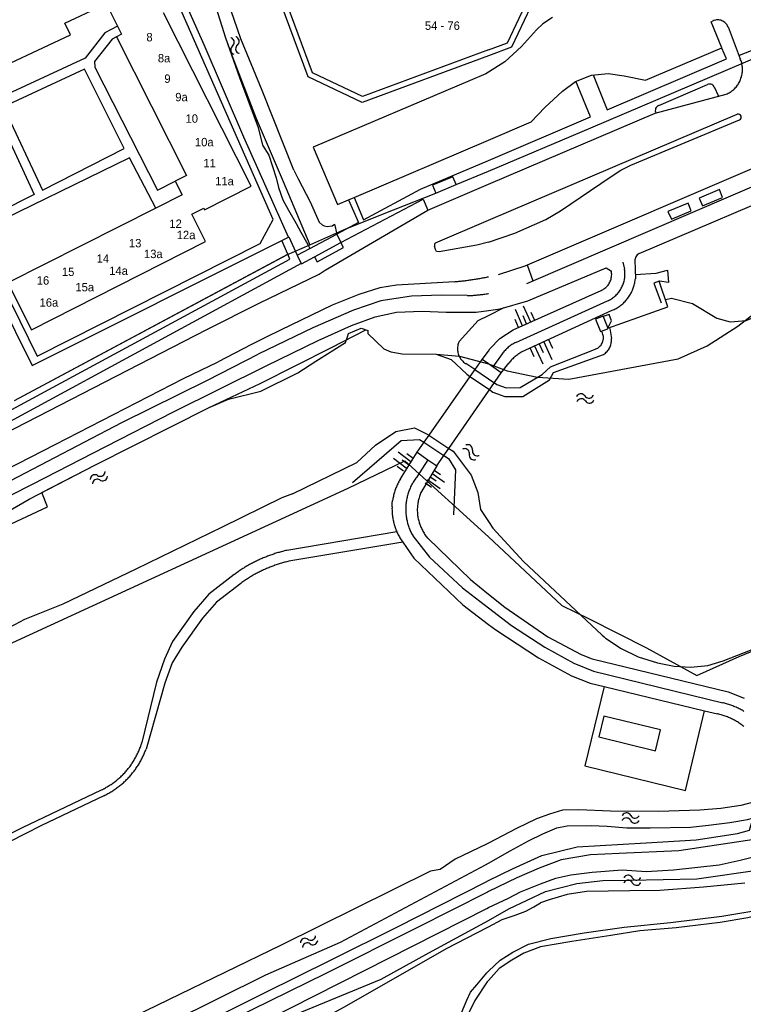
# Model space of a CAD drawing. Extents: x 123992 to 125854, y 449108 to 451911.
# Tile 81 of 175: x 124916 to 125046, y 450548 to 450724. Entities that reach past the tile are written whole.
import ezdxf
from ezdxf.enums import TextEntityAlignment as Align

# ---------------------------------------------------------------- set-up
doc = ezdxf.new("R2010")
doc.units = 0
for name, color, linetype in [('DEFAULT_113', 2, 'CONTINUOUS'), ('DEFAULT_21', 8, 'CONTINUOUS'), ('DEFAULT_4', 1, 'CONTINUOUS'), ('DEFAULT_48', 141, 'CONTINUOUS'), ('DEFAULT_7', 5, 'CONTINUOUS'), ('DEFAULT_79', 9, 'CONTINUOUS'), ('DEFAULT_80', 9, 'CONTINUOUS'), ('DEFAULT_99', 9, 'CONTINUOUS'), ('S04_TALUD', 9, 'CONTINUOUS'), ('S05_WATER', 141, 'CONTINUOUS')]:
    doc.layers.add(name, color=color, linetype=linetype)

msp = doc.modelspace()

# ---------------------------------------------------------------- linework, layer by layer
at = {"layer": 'DEFAULT_21'}
for points in [[(125000, 450717.638), (124977.441, 450709.298), (124967.777, 450713.854), (124954.708, 450749.201), (124957.627, 450755.484), (124957.766, 450755.704), (124961.815, 450760.555)], [(124948.092, 450744.861), (124948.232, 450742.2), (124949.051, 450737.111), (124950.299, 450730.807), (124951.356, 450726.12), (124953.056, 450720.838), (124954.207, 450717.557), (124958.511, 450706.461), (124963.325, 450695.207), (124968.111, 450683.907)], [(125000, 450736.746), (125005.007, 450738.597), (125008.64, 450728.769), (125004.121, 450719.162), (125000, 450717.638)], [(125000, 450697.05), (125018.273, 450704.772), (125042.37, 450715.034), (125064.265, 450724.342), (125080.226, 450731.217)], [(125000, 450662.642), (125003.344, 450661.406), (125008.765, 450660.279), (125014.362, 450659.867), (125033.886, 450663.515), (125039.062, 450665.841), (125044.534, 450669.359), (125050.837, 450674.248), (125057.912, 450680.209), (125069.744, 450689.984), (125074.38, 450694.514), (125077.292, 450697.613), (125083.817, 450712.03), (125084.318, 450713.44)], [(124968.111, 450683.907), (124974.544, 450686.734), (124983.039, 450690.146), (124990.63, 450693.13), (124994.22, 450694.65), (125000, 450697.05)], [(124915.346, 450656.084), (124963.981, 450682.091), (124968.111, 450683.907)], [(124913.848, 450633.621), (124921.273, 450637.106), (124920.208, 450639.631), (124929.836, 450644.587), (124950.109, 450654.859), (124959.221, 450659.104), (124971.979, 450665.562), (124978.077, 450668.719), (124978.47, 450668.57), (124978.46, 450668.07), (124981.33, 450665.3), (124982.57, 450664.79), (124984.57, 450664.43), (124990.69, 450664.35), (124994.83, 450663.978), (125000, 450662.642)], [(124763.006, 450529.071), (124768.546, 450531.27), (124774.429, 450533.558), (124781.453, 450538.334), (124803.957, 450552.551), (124820.222, 450562.757), (124831.711, 450569.178), (124850.059, 450579.38), (124868.702, 450590.12), (124882.774, 450597.982), (124911.23, 450611.147), (124974.973, 450640.423), (124985.071, 450645.291), (125000, 450631.717)], [(125000, 450631.717), (125013.123, 450619.489), (125018.01, 450617.111), (125028.26, 450611.938), (125037.2, 450607.003), (125044.756, 450610.344), (125053.304, 450613.86), (125055.164, 450614.708), (125057.38, 450615.97), (125062.398, 450619.27)], [(125000, 450563.26), (125003.631, 450565.29), (125010.176, 450568.391), (125015.77, 450569.825), (125020.413, 450570.365), (125025.177, 450570.428), (125037.204, 450570.676), (125048.812, 450572.353), (125054.941, 450574.382), (125062.618, 450576.89), (125064.701, 450577.427)], [(125000, 450563.26), (125003.631, 450565.29), (125010.176, 450568.391), (125015.77, 450569.825), (125020.413, 450570.365), (125025.177, 450570.428), (125037.204, 450570.676), (125048.812, 450572.353), (125054.941, 450574.382), (125062.618, 450576.89), (125064.701, 450577.427)], [(124873.31, 450500), (124882.822, 450503.603), (124899.515, 450511.417), (124910.38, 450517.657), (124920.888, 450523.836), (124941.436, 450534.763), (124966.681, 450546.901), (124980.823, 450552.738), (124989.373, 450557.48), (125000, 450563.26)], [(124873.31, 450500), (124882.822, 450503.603), (124899.515, 450511.417), (124910.38, 450517.657), (124920.888, 450523.836), (124941.436, 450534.763), (124966.681, 450546.901), (124980.823, 450552.738), (124989.373, 450557.48), (125000, 450563.26)]]:
    msp.add_lwpolyline(points, dxfattribs=at)
at = {"layer": 'DEFAULT_4'}
for points in [[(125000, 450718.704), (124977.488, 450710.381), (124968.573, 450714.584), (124955.79, 450749.157), (124958.534, 450755.063), (124962.904, 450760.299), (124962.796, 450760.751)], [(125000, 450718.704), (125003.39, 450719.958), (125007.557, 450728.815), (125004.416, 450737.312), (125000, 450735.679)], [(124924.364, 450723.484), (124930.936, 450726.56), (124930.88, 450726.68)], [(124931.652, 450727.071), (124933.76, 450722.904)], [(124940.578, 450690.427), (124914.158, 450677.069), (124918.378, 450668.723), (124949.48, 450684.447), (124947.009, 450689.332), (124949.145, 450690.412), (124949.297, 450690.112), (124957.651, 450694.336), (124941.988, 450725.318)], [(124925.342, 450721.394), (124924.364, 450723.484)], [(124933.76, 450722.904), (124934.464, 450721.514)], [(124908.822, 450713.663), (124925.342, 450721.394)], [(124934.464, 450721.514), (124933.545, 450721.049), (124933.564, 450721.011)], [(124933.564, 450721.011), (124946.069, 450696.276), (124944.063, 450695.244)], [(124944.063, 450695.244), (124945.294, 450692.811), (124940.578, 450690.427)]]:
    msp.add_lwpolyline(points, dxfattribs=at)
at = {"layer": 'DEFAULT_48'}
for points in [[(124950.126, 450731.676), (124950.299, 450730.807), (124951.356, 450726.12), (124953.056, 450720.838), (124955.53, 450713.785), (124958.898, 450704.841), (124959.622, 450701.67), (124960.756, 450699.881), (124962.066, 450695.834)], [(124965.235, 450697.219), (124959.586, 450711.44), (124955.756, 450720.68), (124953.485, 450727.416), (124952.175, 450732.712)], [(125031.67, 450674.12), (125032.68, 450674.34), (125036.43, 450673.39), (125040.79, 450670.77), (125043.2, 450670.15), (125046.02, 450670.34), (125053.27, 450673.52), (125063.45, 450681.49), (125072.43, 450693.17), (125079.23, 450703.48), (125081.9, 450708.59), (125083.39, 450713.05), (125102.63, 450721.14)], [(124965.235, 450697.219), (124965.993, 450695.695)], [(124962.066, 450695.834), (124962.5, 450694.1)], [(124965.993, 450695.695), (124968.138, 450691.587), (124969.745, 450687.944), (124970.289, 450687.469), (124970.67, 450687.292), (124971.171, 450687.136), (124972.089, 450687.303), (124972.487, 450687.586), (124972.91, 450685.8)], [(124962.5, 450694.1), (124963.276, 450691.908), (124964.271, 450690.057), (124965.649, 450687.672), (124966.501, 450686.119), (124967.718, 450683.911), (124968.094, 450683.232)], [(124972.91, 450685.8), (124972.922, 450685.771)], [(124911.519, 450634.79), (124917.968, 450638.478), (124929.836, 450644.587), (124950.109, 450654.859), (124953.597, 450656.305), (124959.323, 450657.749), (124965.956, 450661.039), (124969.178, 450663.123), (124974.491, 450666.443), (124974.803, 450667.424), (124974.998, 450668.064)], [(124974.998, 450668.064), (124977.26, 450669.03), (124978.47, 450668.57), (124978.46, 450668.07), (124981.33, 450665.3), (124982.57, 450664.79), (124984.57, 450664.43), (124990.69, 450664.35), (124993.33, 450663.43), (124996.17, 450660.76), (124996.701, 450660.398)], [(125021.69, 450668.97), (125021.97, 450667.15)], [(125020.58, 450664.32), (125020.745, 450664.433), (125020.902, 450664.556), (125021.051, 450664.69), (125021.191, 450664.833), (125021.321, 450664.985), (125021.44, 450665.145), (125021.549, 450665.313), (125021.647, 450665.488), (125021.732, 450665.668), (125021.806, 450665.854), (125021.867, 450666.045), (125021.915, 450666.239), (125021.951, 450666.435), (125021.973, 450666.634), (125021.982, 450666.834), (125021.978, 450667.034), (125021.97, 450667.15)], [(125011.244, 450660.414), (125011.61, 450661.07), (125020.58, 450664.32)], [(124996.701, 450660.398), (125000, 450658.152)], [(125000, 450658.152), (125000.81, 450657.6), (125002.94, 450656.79), (125006.16, 450656.82), (125010.89, 450659.78), (125011.244, 450660.414)], [(124965.002, 450639.431), (124976.47, 450645.02), (124979.83, 450648.1), (124983.45, 450650.53), (124986.79, 450651.22), (124988.97, 450650.11), (124989.328, 450649.877)], [(124989.328, 450649.877), (124992.942, 450647.527)], [(124992.942, 450647.527), (124993.69, 450647.04), (124996.93, 450642.76), (124998.08, 450639.66), (124998.57, 450636.6), (125000, 450634.477)], [(124965.002, 450639.431), (124963.11, 450638.678), (124952.434, 450633.478), (124936.999, 450625.942), (124923.971, 450619.704), (124917.136, 450616.952), (124907.24, 450611.738), (124896.702, 450606.839), (124883.978, 450600.708)], [(125000, 450634.477), (125000.8, 450633.29), (125006.26, 450627.34), (125020.327, 450614.181)], [(125020.327, 450614.181), (125020.922, 450613.675), (125023.705, 450611.823), (125026.746, 450610.331), (125030.207, 450609.239), (125033.147, 450608.626), (125036.125, 450608.492), (125039.164, 450608.738), (125041.94, 450609.623), (125049.551, 450612.597), (125053.006, 450613.724), (125055.164, 450614.708), (125057.38, 450615.97), (125062.409, 450619.277)], [(125020.327, 450614.181), (125020.66, 450613.87)], [(125050.904, 450585.26), (125050.464, 450585.2), (125048.466, 450584.656), (125045.09, 450583.789), (125041.532, 450583.222), (125037.775, 450582.935), (125030.399, 450582.679), (125021.803, 450582.742), (125016.165, 450582.989), (125013.246, 450582.923), (125010.929, 450582.238), (125008.612, 450581.394), (125005.037, 450579.648), (125000, 450577.047)], [(125000, 450573.467), (125003.886, 450575.689), (125007.14, 450577.454), (125009.697, 450578.718), (125012.213, 450579.803), (125014.092, 450580.147), (125018.33, 450580.196), (125021.228, 450580.081), (125024.707, 450579.789), (125028.885, 450579.778), (125036.102, 450579.874), (125039.32, 450580.26), (125043.137, 450580.727), (125046.294, 450581.293), (125048.952, 450581.959), (125051.669, 450582.824)], [(125000, 450577.047), (124999.656, 450576.87), (124994.038, 450574.208), (124991.394, 450572.328), (124989.637, 450572.054), (124962.99, 450558.855), (124922.736, 450539.312), (124921.963, 450538.447), (124916.708, 450535.507), (124916.39, 450535.185), (124916.434, 450534.766), (124916.679, 450534.088), (124917.183, 450533.473), (124917.708, 450532.858), (124918.19, 450532.622), (124919.085, 450533.109), (124925.342, 450535.756), (124943.204, 450545.069), (124960.272, 450553.538), (124973.562, 450559.358), (124999.485, 450573.172), (125000, 450573.467)], [(125000, 450565.538), (125003.582, 450567.215), (125005.719, 450568.378), (125009.274, 450569.804), (125012.051, 450570.789), (125014.709, 450571.395), (125018.526, 450571.843), (125023.883, 450572.273), (125028.182, 450571.982), (125033.078, 450572.273), (125041.193, 450573.188), (125044.95, 450574.016), (125046.868, 450574.5)], [(125045.817, 450569.901), (125038.402, 450569.167), (125030.626, 450568.59), (125025.269, 450568.499), (125017.493, 450568.403), (125014.076, 450567.896), (125010.879, 450566.91), (125009.281, 450566.367)], [(125000, 450562.098), (125002.45, 450563.415), (125004.768, 450564.16), (125006.665, 450564.922), (125008.103, 450565.645), (125009.281, 450566.367)], [(124922.698, 450526.382), (124964.716, 450547.619), (124999.706, 450565.401), (125000, 450565.538)], [(124942.5, 450530.817), (124948.366, 450534.221), (124951.832, 450535.947), (124955.939, 450537.399), (124960.325, 450538.972), (124962.575, 450540.269), (124964.306, 450541.262), (124972.221, 450546.7), (124974.291, 450547.815), (124992.524, 450558.23), (124999.753, 450561.964), (125000, 450562.098)]]:
    msp.add_lwpolyline(points, dxfattribs=at)
at = {"layer": 'DEFAULT_7'}
for points in [[(124994.22, 450694.65), (124993.63, 450696.03), (124990.04, 450694.53), (124990.63, 450693.13), (124994.22, 450694.65)], [(125041.81, 450692.35), (125041.25, 450693.74), (125037.65, 450692.22), (125038.24, 450690.83), (125041.81, 450692.35)], [(125036.23, 450689.98), (125035.66, 450691.35), (125032.07, 450689.83), (125032.69, 450688.46), (125036.23, 450689.98)], [(124968.094, 450683.232), (124972.922, 450685.771)], [(124968.919, 450681.742), (124973.665, 450684.3)], [(124965.865, 450682.059), (124968.094, 450683.232)], [(124966.587, 450680.492), (124968.919, 450681.742)], [(125021.34, 450669.03), (125032.05, 450672.8), (125030.5, 450677.39), (125029.57, 450677.06), (125030.87, 450673.51)], [(125022, 450670.33), (125021.54, 450671.47), (125020.49, 450671.09), (125021.34, 450669.03), (125022, 450670.33)], [(125020.48, 450671.16), (125019.13, 450670.6), (125020.01, 450668.39), (125021.33, 450668.86)], [(124998.797, 450663.388), (124997.553, 450661.613)], [(124998.895, 450663.412), (124998.84, 450663.45), (124998.797, 450663.388)], [(125000, 450662.643), (124998.895, 450663.412)], [(125002.29, 450661.05), (125000, 450662.643)], [(124997.553, 450661.613), (124996.701, 450660.398)], [(125000, 450657.737), (125002.29, 450661.05)], [(124996.701, 450660.398), (124989.328, 450649.877)], [(124992.942, 450647.527), (125000, 450657.737)], [(124988.449, 450648.623), (124987.22, 450646.87), (124987.256, 450646.845)], [(124989.328, 450649.877), (124988.449, 450648.623)], [(124987.256, 450646.845), (124989.196, 450645.499)], [(124992.049, 450646.235), (124992.942, 450647.527)], [(124989.196, 450645.499), (124990.78, 450644.4)], [(124990.78, 450644.4), (124992.049, 450646.235)], [(125030.745, 450597.284), (125020.622, 450599.728), (125019.722, 450596.006), (125029.825, 450593.522), (125030.745, 450597.284)]]:
    msp.add_lwpolyline(points, dxfattribs=at)
at = {"layer": 'DEFAULT_79'}
for points in [[(124994.75, 450666.59), (124998.17, 450670.35), (125000, 450671.267)], [(125000, 450671.267), (125002.82, 450672.68)], [(125018.97, 450665.22), (125019.16, 450665.282), (125019.343, 450665.362), (125019.518, 450665.458), (125019.684, 450665.571), (125019.838, 450665.698), (125019.98, 450665.839), (125020.108, 450665.992), (125020.221, 450666.157), (125020.319, 450666.332), (125020.399, 450666.515), (125020.463, 450666.704), (125020.508, 450666.899), (125020.535, 450667.097), (125020.544, 450667.297), (125020.534, 450667.497), (125020.505, 450667.694), (125020.458, 450667.889), (125020.394, 450668.078), (125020.312, 450668.26), (125020.213, 450668.434), (125020.19, 450668.47)], [(124994.75, 450666.59), (124994.674, 450666.405), (124994.61, 450666.216), (124994.558, 450666.023), (124994.519, 450665.826), (124994.493, 450665.628), (124994.479, 450665.429), (124994.479, 450665.229), (124994.491, 450665.029), (124994.516, 450664.831), (124994.555, 450664.634), (124994.605, 450664.441), (124994.668, 450664.251), (124994.744, 450664.066), (124994.831, 450663.886), (124994.929, 450663.712), (124995.039, 450663.545), (124995.159, 450663.385), (124995.289, 450663.233), (124995.429, 450663.09), (124995.578, 450662.957), (124995.735, 450662.833), (124995.9, 450662.72), (124995.98, 450662.67)], [(125000, 450659.968), (125001.53, 450658.94), (125003.16, 450658.35), (125005.67, 450658.4), (125009.57, 450660.72), (125011.11, 450662.09), (125018.97, 450665.22)], [(124997.553, 450661.613), (124995.98, 450662.67)], [(124997.553, 450661.613), (125000, 450659.968)], [(124975.71, 450641.45), (124984.42, 450648.95), (124987.67, 450649.14), (124988.449, 450648.623)], [(124988.449, 450648.623), (124992.049, 450646.235)], [(124992.049, 450646.235), (124992.84, 450645.71), (124994.12, 450643.68), (124993.78, 450635.69)]]:
    msp.add_lwpolyline(points, dxfattribs=at)
at = {"layer": 'DEFAULT_80'}
msp.add_lwpolyline([(124915.348, 450656.08), (124964.179, 450682.197)], dxfattribs=at)
at = {"layer": 'DEFAULT_99'}
for points in [[(124964.277, 450685.231), (124956.339, 450703.086), (124949.232, 450719.591), (124940.508, 450739.142)], [(124940.578, 450690.427), (124935.915, 450699.427), (124908.529, 450686.063), (124919.378, 450664.015), (124959.227, 450684.131), (124961.573, 450688.405), (124944.653, 450726.779)], [(125011.46, 450724.47), (125009.72, 450723.34), (125008.6, 450722.25), (125005.9, 450719.31), (125002.92, 450716.56), (125000, 450714.725)], [(125042.8, 450722.79), (125042.717, 450722.972), (125042.616, 450723.145), (125042.499, 450723.306), (125042.366, 450723.456), (125042.219, 450723.591), (125042.059, 450723.711), (125041.888, 450723.815), (125041.708, 450723.901), (125041.52, 450723.969), (125041.326, 450724.018), (125041.128, 450724.047), (125040.929, 450724.057), (125040.729, 450724.046), (125040.531, 450724.016), (125040.338, 450723.966), (125040.18, 450723.91)], [(124933.76, 450722.904), (124931.462, 450721.766), (124927.978, 450717.203), (124914.851, 450711.125), (124914.131, 450712.727)], [(125000, 450702.574), (125007.61, 450705.82), (125010.09, 450708.42), (125013.22, 450711.34), (125015.57, 450713.06), (125018.39, 450714.17), (125021.4, 450714.49), (125024.27, 450714.08), (125028.07, 450713.27), (125041.66, 450719.04), (125039.77, 450723.73), (125040.18, 450723.91)], [(125042.8, 450722.79), (125044.99, 450717.09)], [(124933.564, 450721.011), (124932.809, 450720.618), (124929.643, 450716.597), (124929.69, 450715.619), (124940.919, 450693.634), (124944.063, 450695.244)], [(125018.68, 450714.24), (125021.22, 450707.97), (125042.55, 450717.1), (125041.66, 450719.02)], [(125044.84, 450717.72), (125050.19, 450719.86)], [(125042.47, 450710.76), (125042.652, 450710.844), (125042.83, 450710.935), (125043.004, 450711.033), (125043.174, 450711.138), (125043.339, 450711.251), (125043.5, 450711.37), (125043.656, 450711.495), (125043.806, 450711.627), (125043.951, 450711.765), (125044.09, 450711.909), (125044.222, 450712.059), (125044.349, 450712.214), (125044.469, 450712.374), (125044.582, 450712.538), (125044.688, 450712.708), (125044.788, 450712.881), (125044.88, 450713.059), (125044.964, 450713.24), (125045.041, 450713.425), (125045.111, 450713.612), (125045.172, 450713.802), (125045.226, 450713.995), (125045.271, 450714.19), (125045.309, 450714.386), (125045.338, 450714.584), (125045.359, 450714.783), (125045.372, 450714.983), (125045.377, 450715.183), (125045.373, 450715.382), (125045.361, 450715.582), (125045.341, 450715.781), (125045.313, 450715.979), (125045.276, 450716.176), (125045.232, 450716.371), (125045.179, 450716.564), (125045.119, 450716.754), (125045.05, 450716.942), (125044.99, 450717.09)], [(124934.922, 450701.077), (124927.874, 450715.265), (124913.411, 450708.516), (124920.346, 450693.629), (124934.922, 450701.077)], [(125000, 450714.725), (124999.53, 450714.43), (124996.76, 450713.23), (124968.7, 450701.34), (124973.05, 450691.08), (124975.036, 450691.927)], [(125000, 450698.961), (125018.23, 450706.71), (125015.61, 450713.08)], [(125030.43, 450708.76), (125039.14, 450712.49)], [(125040.34, 450712.11), (125040.227, 450712.274), (125040.08, 450712.41), (125039.908, 450712.51), (125039.717, 450712.569), (125039.518, 450712.586), (125039.321, 450712.558), (125039.14, 450712.49)], [(125040.34, 450712.11), (125041.09, 450710.4)], [(125000, 450694.713), (125029.76, 450707.42), (125042.47, 450710.76)], [(125026.9, 450682.31), (125057.12, 450695.2), (125063.12, 450698.33), (125064.69, 450699.55), (125068.46, 450702.65), (125071.99, 450705.95), (125077.91, 450711.28)], [(124882.536, 450696.246), (124911.083, 450709.657), (124918.892, 450692.898), (124906.428, 450686.6)], [(125030.43, 450708.76), (125030.25, 450708.673), (125030.093, 450708.551), (125029.964, 450708.398), (125029.871, 450708.221), (125029.816, 450708.029), (125029.803, 450707.83), (125029.831, 450707.633), (125029.88, 450707.49)], [(125000, 450688.28), (125044.44, 450707.21)], [(125044.86, 450706.19), (125045.017, 450706.312), (125045.121, 450706.482), (125045.158, 450706.677), (125045.123, 450706.873), (125045.022, 450707.044), (125044.867, 450707.169), (125044.677, 450707.23), (125044.479, 450707.22), (125044.44, 450707.21)], [(125000, 450684.383), (125004.73, 450685.99), (125010.25, 450688.42), (125012.88, 450689.93), (125021.92, 450696.1), (125023.66, 450697.23), (125025.44, 450698.09), (125044.86, 450706.19)], [(124976.013, 450692.344), (125000, 450702.574)], [(125001.8, 450678.6), (125006.55, 450680.16), (125052.09, 450699.66), (125052.27, 450699.24)], [(124976.013, 450692.344), (124977.7, 450688.35), (124987.88, 450693.81), (125000, 450698.961)], [(125006.89, 450677), (125050.94, 450695.88)], [(124989.186, 450690.085), (125000, 450694.713)], [(124975.036, 450691.927), (124976.78, 450687.89), (124972.91, 450685.8)], [(124973.665, 450684.3), (124988.32, 450692.05), (124989.186, 450690.085)], [(124975.036, 450691.927), (124976.013, 450692.344)], [(124913.395, 450650.099), (124949.7, 450668.78), (124959.05, 450673.48), (124969.74, 450678.67), (124970.862, 450679.328), (124989.186, 450690.085)], [(124990.551, 450684.255), (125000, 450688.28)], [(124906.428, 450686.6), (124918.532, 450662.31), (124963.108, 450684.645)], [(124972.922, 450685.771), (124973.665, 450684.3)], [(124963.108, 450684.645), (124964.277, 450685.231)], [(124964.179, 450682.197), (124963.108, 450684.645)], [(124964.277, 450685.231), (124964.38, 450685.283), (124965.865, 450682.059)], [(124968.919, 450681.742), (124969.403, 450680.868), (124974.109, 450683.417), (124973.665, 450684.3)], [(124990.551, 450684.255), (124990.411, 450684.115), (124990.344, 450683.928), (124990.364, 450683.731), (124990.39, 450683.67)], [(125000, 450684.383), (124997.96, 450683.85), (124991.2, 450682.64), (124990.7, 450682.72), (124990.55, 450683.05), (124990.39, 450683.67)], [(124909.614, 450653.137), (124910.52, 450652.36), (124914.23, 450654.13), (124964.55, 450681.35), (124964.179, 450682.197)], [(124965.865, 450682.059), (124966.56, 450680.55)], [(125026.9, 450682.31), (125026.728, 450682.208), (125026.574, 450682.081), (125026.441, 450681.932), (125026.332, 450681.764), (125026.249, 450681.582), (125026.195, 450681.39), (125026.171, 450681.192), (125026.17, 450681.12)], [(124966.56, 450680.55), (124915.22, 450652.72), (124912.08, 450651.19), (124913.395, 450650.099)], [(124966.56, 450680.55), (124966.587, 450680.492)], [(125006.91, 450680.32), (125007.92, 450677.45)], [(125024.02, 450680.81), (125024.3, 450679.53)], [(125026.17, 450681.12), (125026.24, 450677.81)], [(125000, 450672.165), (125002.1, 450672.44), (125007.03, 450673.86), (125021.04, 450679.8), (125021.96, 450679.16)], [(125020.11, 450675.75), (125020.293, 450675.831), (125020.47, 450675.925), (125020.64, 450676.029), (125020.803, 450676.145), (125020.959, 450676.27), (125021.106, 450676.406), (125021.243, 450676.551), (125021.371, 450676.705), (125021.489, 450676.867), (125021.595, 450677.036), (125021.691, 450677.212), (125021.774, 450677.393), (125021.846, 450677.58), (125021.905, 450677.771), (125021.952, 450677.965), (125021.986, 450678.162), (125022.007, 450678.361), (125022.015, 450678.561), (125022.01, 450678.761), (125021.992, 450678.96), (125021.96, 450679.157), (125021.96, 450679.16)], [(125021.26, 450673.87), (125021.442, 450673.954), (125021.62, 450674.044), (125021.795, 450674.142), (125021.965, 450674.246), (125022.132, 450674.356), (125022.294, 450674.473), (125022.452, 450674.596), (125022.605, 450674.725), (125022.753, 450674.86), (125022.895, 450675), (125023.032, 450675.146), (125023.164, 450675.297), (125023.289, 450675.452), (125023.408, 450675.613), (125023.521, 450675.778), (125023.628, 450675.947), (125023.728, 450676.12), (125023.821, 450676.297), (125023.908, 450676.477), (125023.987, 450676.661), (125024.06, 450676.847), (125024.125, 450677.036), (125024.183, 450677.228), (125024.233, 450677.421), (125024.276, 450677.617), (125024.312, 450677.813), (125024.34, 450678.011), (125024.36, 450678.21), (125024.372, 450678.41), (125024.377, 450678.61), (125024.374, 450678.81), (125024.364, 450679.01), (125024.346, 450679.209), (125024.32, 450679.407), (125024.3, 450679.53)], [(125026.21, 450678.61), (125029.99, 450678.82), (125031.97, 450679.37), (125032.15, 450677.15), (125030.53, 450677.39)], [(124993.92, 450677.29), (124983.6, 450676.67), (124980.61, 450676.19), (124976.87, 450675.03), (124972.1, 450673.1), (124962.875, 450668.661), (124960.4, 450667.47), (124957.662, 450666.061), (124951.732, 450663.011)], [(124993.92, 450677.29), (124994.119, 450677.307), (124994.318, 450677.326), (124994.518, 450677.345), (124994.717, 450677.364), (124994.915, 450677.385), (124995.114, 450677.406), (124995.313, 450677.428), (124995.512, 450677.451), (124995.71, 450677.475), (124995.909, 450677.5), (124996.107, 450677.525), (124996.306, 450677.551), (124996.504, 450677.578), (124996.702, 450677.606), (124996.9, 450677.634), (124997.098, 450677.663), (124997.295, 450677.693), (124997.493, 450677.724), (124997.69, 450677.756), (124997.888, 450677.788), (124998.085, 450677.821), (124998.282, 450677.855), (124998.479, 450677.89), (124998.676, 450677.926), (124998.873, 450677.962), (124999.069, 450677.999), (124999.265, 450678.037), (124999.462, 450678.076), (124999.658, 450678.115), (124999.854, 450678.155), (125000, 450678.186)], [(125022.12, 450672.19), (125022.303, 450672.27), (125022.484, 450672.355), (125022.663, 450672.445), (125022.839, 450672.541), (125023.011, 450672.641), (125023.181, 450672.747), (125023.347, 450672.858), (125023.51, 450672.974), (125023.67, 450673.095), (125023.826, 450673.22), (125023.978, 450673.35), (125024.126, 450673.484), (125024.27, 450673.623), (125024.41, 450673.765), (125024.546, 450673.912), (125024.677, 450674.063), (125024.804, 450674.218), (125024.926, 450674.376), (125025.044, 450674.538), (125025.156, 450674.704), (125025.264, 450674.872), (125025.366, 450675.044), (125025.463, 450675.219), (125025.555, 450675.396), (125025.642, 450675.576), (125025.724, 450675.759), (125025.799, 450675.944), (125025.87, 450676.131), (125025.935, 450676.321), (125025.994, 450676.512), (125026.047, 450676.704), (125026.095, 450676.898), (125026.137, 450677.094), (125026.173, 450677.291), (125026.203, 450677.488), (125026.228, 450677.687), (125026.24, 450677.81)], [(124996.2, 450674.81), (124991.61, 450674.92), (124986.28, 450674.7), (124980.8, 450673.87), (124975.91, 450672.24), (124968.62, 450669.07), (124958.9, 450664.33)], [(124996.2, 450674.81), (124996.4, 450674.818), (124996.6, 450674.827), (124996.799, 450674.837), (124996.999, 450674.848), (124997.199, 450674.861), (124997.398, 450674.875), (124997.598, 450674.89), (124997.797, 450674.906), (124997.996, 450674.924), (124998.195, 450674.943), (124998.394, 450674.963), (124998.593, 450674.984), (124998.792, 450675.006), (124998.99, 450675.03), (124999.189, 450675.055), (124999.387, 450675.081), (124999.585, 450675.108), (124999.783, 450675.136), (124999.981, 450675.166), (125000, 450675.169)], [(125000, 450664.91), (125000.28, 450665.29), (125002.06, 450667.13), (125004.42, 450668.69), (125020.11, 450675.75)], [(125004.88, 450666.47), (125021.26, 450673.87)], [(124960.33, 450662.25), (124969.59, 450666.81), (124975.56, 450669.5), (124979.79, 450671.01), (124983.57, 450671.87), (124988.19, 450672.05), (124992.46, 450671.87), (124997.82, 450671.88), (125000, 450672.165)], [(125005.93, 450664.77), (125022.12, 450672.19)], [(125019.12, 450670.93), (125019.25, 450670.67)], [(125004.88, 450666.47), (125004.704, 450666.375), (125004.531, 450666.274), (125004.361, 450666.17), (125004.193, 450666.06), (125004.029, 450665.947), (125003.867, 450665.829), (125003.709, 450665.706), (125003.554, 450665.579), (125003.403, 450665.449), (125003.255, 450665.314), (125003.111, 450665.175), (125002.971, 450665.033), (125002.835, 450664.886), (125002.702, 450664.737), (125002.574, 450664.583), (125002.46, 450664.44)], [(124793.931, 450574.216), (124796.001, 450574.51), (124801.947, 450578.792), (124810.48, 450584.435), (124820.865, 450590.97), (124833.205, 450598.06), (124844.793, 450604.166), (124851.684, 450607.518), (124860.746, 450611.985), (124869.57, 450616.271), (124876.658, 450619.943), (124881.974, 450622.803), (124885.972, 450625.371), (124890.707, 450628.386), (124893.67, 450630.388), (124896.516, 450632.208), (124901.273, 450634.824), (124914.714, 450641.783), (124934.527, 450652.13), (124949.822, 450659.723), (124958.9, 450664.33)], [(124998.895, 450663.412), (125000, 450664.91)], [(125002.46, 450664.44), (125000.783, 450662.098)], [(125005.93, 450664.77), (125005.76, 450664.665), (125005.592, 450664.556), (125005.427, 450664.443), (125005.264, 450664.327), (125005.105, 450664.206), (125004.948, 450664.082), (125004.794, 450663.954), (125004.644, 450663.823), (125004.496, 450663.688), (125004.352, 450663.549), (125004.211, 450663.407), (125004.073, 450663.262), (125003.939, 450663.114), (125003.809, 450662.962), (125003.682, 450662.807), (125003.66, 450662.78)], [(124794.854, 450580.368), (124796.229, 450581.187), (124816.769, 450593.094), (124831.042, 450600.999), (124845.797, 450608.769), (124860.97, 450616.562), (124881.082, 450626.931), (124902.628, 450638.01), (124922.602, 450648.199), (124945.521, 450660.008), (124951.732, 450663.011)], [(125002.29, 450661.05), (125003.66, 450662.78)], [(124756.242, 450547.869), (124762.161, 450550.686), (124770.045, 450554.844), (124779.597, 450560.554), (124791.789, 450568.703), (124804.874, 450577.717), (124815.554, 450584.854), (124824.669, 450590.201), (124834.581, 450595.894), (124843.46, 450600.739), (124852.902, 450605.19), (124863.458, 450610.408), (124870.247, 450614.018), (124875.044, 450616.574), (124883.23, 450620.814), (124889.895, 450625.003), (124896.119, 450629.168), (124900.617, 450631.862), (124906.908, 450635.248), (124918.558, 450641.134), (124931.681, 450647.892), (124943.728, 450654.081), (124960.33, 450662.25)], [(124984.29, 450642.1), (124987.256, 450646.845)], [(124989.196, 450645.499), (124987.14, 450642.35)], [(124990.78, 450644.4), (124988.03, 450639.85)], [(124984.29, 450642.1), (124984.187, 450641.929), (124984.087, 450641.755), (124983.991, 450641.58), (124983.898, 450641.403), (124983.808, 450641.224), (124983.722, 450641.044), (124983.64, 450640.861), (124983.561, 450640.677), (124983.486, 450640.492), (124983.415, 450640.305), (124983.347, 450640.117), (124983.283, 450639.928), (124983.223, 450639.737), (124983.166, 450639.545), (124983.114, 450639.352), (124983.065, 450639.158), (124983.02, 450638.963), (124982.978, 450638.768), (124982.941, 450638.571), (124982.907, 450638.374), (124982.884, 450638.22)], [(124987.14, 450642.35), (124987.021, 450642.19), (124986.905, 450642.026), (124986.792, 450641.861), (124986.684, 450641.693), (124986.578, 450641.523), (124986.477, 450641.351), (124986.379, 450641.177), (124986.285, 450641), (124986.194, 450640.822), (124986.108, 450640.641), (124986.025, 450640.459), (124985.946, 450640.275), (124985.871, 450640.09), (124985.8, 450639.903), (124985.734, 450639.715), (124985.671, 450639.525), (124985.612, 450639.334), (124985.557, 450639.141), (124985.507, 450638.948), (124985.46, 450638.753), (124985.418, 450638.558), (124985.38, 450638.361), (124985.346, 450638.164), (124985.316, 450637.967), (124985.29, 450637.768), (124985.269, 450637.569), (124985.252, 450637.37), (124985.239, 450637.17), (124985.23, 450636.971), (124985.226, 450636.771), (124985.226, 450636.571), (124985.23, 450636.371), (124985.239, 450636.171), (124985.251, 450635.971), (124985.268, 450635.772), (124985.29, 450635.573), (124985.315, 450635.375), (124985.345, 450635.177), (124985.378, 450634.98), (124985.416, 450634.784), (124985.459, 450634.588), (124985.505, 450634.394), (124985.556, 450634.2), (124985.61, 450634.008), (124985.669, 450633.816), (124985.732, 450633.627), (124985.798, 450633.438), (124985.869, 450633.251), (124985.944, 450633.065), (124986.023, 450632.882), (124986.105, 450632.699), (124986.192, 450632.519), (124986.282, 450632.341), (124986.376, 450632.164), (124986.474, 450631.99), (124986.52, 450631.91)], [(124988.03, 450639.85), (124987.948, 450639.668), (124987.87, 450639.483), (124987.798, 450639.297), (124987.73, 450639.109), (124987.667, 450638.919), (124987.608, 450638.728), (124987.555, 450638.535), (124987.507, 450638.341), (124987.463, 450638.146), (124987.425, 450637.949), (124987.391, 450637.752), (124987.363, 450637.554), (124987.34, 450637.356), (124987.322, 450637.157), (124987.309, 450636.957), (124987.301, 450636.757), (124987.298, 450636.557), (124987.3, 450636.357), (124987.307, 450636.157), (124987.32, 450635.958), (124987.337, 450635.758), (124987.36, 450635.56), (124987.388, 450635.362), (124987.42, 450635.164), (124987.458, 450634.968), (124987.501, 450634.773), (124987.549, 450634.578), (124987.602, 450634.386), (124987.659, 450634.194), (124987.722, 450634.004), (124987.789, 450633.816), (124987.861, 450633.629), (124987.938, 450633.445), (124988.02, 450633.262), (124988.106, 450633.082), (124988.197, 450632.903), (124988.292, 450632.728), (124988.392, 450632.554), (124988.496, 450632.384), (124988.605, 450632.216), (124988.718, 450632.05), (124988.835, 450631.888), (124988.956, 450631.729), (124989.081, 450631.573), (124989.15, 450631.49)], [(124982.785, 450637.123), (124982.819, 450637.67), (124982.884, 450638.22)], [(124982.785, 450637.123), (124982.78, 450636.923), (124982.778, 450636.723), (124982.781, 450636.523), (124982.787, 450636.323), (124982.798, 450636.123), (124982.812, 450635.924), (124982.83, 450635.725), (124982.852, 450635.526), (124982.878, 450635.328), (124982.908, 450635.13), (124982.942, 450634.933), (124982.98, 450634.736), (124983.021, 450634.541), (124983.066, 450634.346), (124983.115, 450634.152), (124983.168, 450633.959), (124983.225, 450633.767), (124983.285, 450633.577), (124983.349, 450633.387), (124983.417, 450633.199), (124983.488, 450633.012), (124983.564, 450632.827), (124983.642, 450632.643), (124983.645, 450632.637)], [(124983.645, 450632.637), (124963.975, 450629.327)], [(124983.645, 450632.637), (124983.727, 450632.455), (124983.813, 450632.274), (124983.903, 450632.095), (124983.996, 450631.918), (124984.092, 450631.743), (124984.192, 450631.57), (124984.295, 450631.398), (124984.3, 450631.39)], [(124984.3, 450631.39), (124984.694, 450630.81)], [(124986.52, 450631.91), (124989.5, 450628.13), (124995.36, 450622.63), (125000, 450619.081)], [(124989.15, 450631.49), (124996.78, 450624.11), (125000, 450621.529)], [(124963.975, 450629.327), (124963.781, 450629.28), (124963.586, 450629.232), (124963.393, 450629.183), (124963.199, 450629.132), (124963.006, 450629.079), (124962.814, 450629.026), (124962.621, 450628.97), (124962.43, 450628.914), (124962.238, 450628.855), (124962.047, 450628.796), (124961.857, 450628.735), (124961.667, 450628.672), (124961.477, 450628.609), (124961.288, 450628.543), (124961.1, 450628.477), (124960.912, 450628.409), (124960.724, 450628.339), (124960.537, 450628.268), (124960.351, 450628.196), (124960.165, 450628.122), (124959.979, 450628.047), (124959.794, 450627.971), (124959.61, 450627.893), (124959.427, 450627.814), (124959.243, 450627.733), (124959.061, 450627.651), (124958.879, 450627.568), (124958.746, 450627.506)], [(124984.694, 450630.81), (124964.367, 450627.39)], [(124984.694, 450630.81), (124986.66, 450627.92), (124995.41, 450619.58), (125000, 450616.097)], [(124958.746, 450627.506), (124958.565, 450627.42), (124958.385, 450627.333), (124958.206, 450627.245), (124958.027, 450627.154), (124957.85, 450627.063), (124957.673, 450626.969), (124957.497, 450626.875), (124957.321, 450626.778), (124957.147, 450626.681), (124956.973, 450626.581), (124956.8, 450626.481), (124956.629, 450626.379), (124956.457, 450626.275), (124956.287, 450626.17), (124956.118, 450626.063), (124955.95, 450625.955), (124955.782, 450625.846), (124955.616, 450625.735), (124955.45, 450625.623), (124955.286, 450625.509), (124955.122, 450625.394), (124954.96, 450625.278), (124954.798, 450625.16), (124954.637, 450625.041), (124954.586, 450625.002)], [(124964.367, 450627.39), (124964.173, 450627.343), (124963.979, 450627.294), (124963.785, 450627.244), (124963.592, 450627.192), (124963.399, 450627.138), (124963.207, 450627.083), (124963.015, 450627.027), (124962.824, 450626.969), (124962.633, 450626.909), (124962.442, 450626.848), (124962.252, 450626.785), (124962.063, 450626.721), (124961.874, 450626.655), (124961.686, 450626.588), (124961.498, 450626.519), (124961.311, 450626.449), (124961.124, 450626.377), (124960.938, 450626.304), (124960.753, 450626.229), (124960.568, 450626.153), (124960.384, 450626.075), (124960.2, 450625.996), (124960.017, 450625.915), (124959.835, 450625.833), (124959.653, 450625.749), (124959.585, 450625.717)], [(124959.585, 450625.717), (124959.404, 450625.631), (124959.224, 450625.544), (124959.045, 450625.455), (124958.867, 450625.364), (124958.69, 450625.272), (124958.513, 450625.178), (124958.337, 450625.082), (124958.163, 450624.985), (124957.989, 450624.886), (124957.816, 450624.786), (124957.644, 450624.684), (124957.473, 450624.58), (124957.303, 450624.475), (124957.134, 450624.368), (124956.966, 450624.259), (124956.799, 450624.149), (124956.633, 450624.038), (124956.468, 450623.925), (124956.304, 450623.81), (124956.141, 450623.694), (124955.979, 450623.576), (124955.819, 450623.457), (124955.78, 450623.428)], [(124954.586, 450625.002), (124950.045, 450621.525), (124947.356, 450618.432), (124943.558, 450613.058), (124942.133, 450609.911), (124940.712, 450605.8), (124938.107, 450595.034)], [(124955.78, 450623.428), (124951.404, 450620.078), (124948.912, 450617.211), (124945.244, 450612.02), (124943.524, 450609.217), (124942.224, 450605.609), (124938.847, 450593.851)], [(125000, 450621.529), (125002.93, 450619.18), (125010.64, 450613.9), (125016.54, 450610.75), (125018.53, 450609.98), (125042.8, 450604.08), (125045.674, 450602.916)], [(125000, 450619.081), (125004.12, 450615.93), (125010.05, 450612.03), (125015.27, 450609.2), (125018.76, 450607.76), (125041.86, 450602.12)], [(125111.464, 450618.66), (125089.834, 450601.131), (125074.284, 450589.587), (125069.633, 450586.219), (125060.966, 450581.804), (125055.333, 450579.774), (125048.66, 450577.881), (125033.991, 450575.652), (125023.377, 450575.17), (125018.26, 450574.98), (125013.003, 450574.089), (125009.068, 450572.562), (125005.054, 450570.874), (125000, 450568.395)], [(125000, 450616.097), (125001.3, 450615.11), (125008.92, 450610.11), (125014.82, 450606.92), (125018.16, 450605.61), (125020.686, 450605.001)], [(125020.686, 450605.001), (125017.231, 450590.855), (125035.205, 450586.444), (125038.604, 450600.683)], [(125020.686, 450605.001), (125038.604, 450600.683)], [(125045.643, 450600.569), (125045.47, 450600.67), (125045.296, 450600.769), (125045.12, 450600.864), (125044.943, 450600.958), (125044.765, 450601.049), (125044.586, 450601.137), (125044.405, 450601.223), (125044.223, 450601.306), (125044.04, 450601.386), (125043.856, 450601.464), (125043.67, 450601.539), (125043.484, 450601.612), (125043.297, 450601.682), (125043.108, 450601.749), (125042.919, 450601.813), (125042.729, 450601.875), (125042.538, 450601.934), (125042.346, 450601.991), (125042.153, 450602.044), (125041.96, 450602.095), (125041.86, 450602.12)], [(125038.604, 450600.683), (125040.94, 450600.12)], [(125045.619, 450597.884), (125045.461, 450598.007), (125045.301, 450598.128), (125045.14, 450598.246), (125044.976, 450598.361), (125044.811, 450598.473), (125044.643, 450598.582), (125044.473, 450598.688), (125044.302, 450598.791), (125044.129, 450598.892), (125043.954, 450598.989), (125043.778, 450599.083), (125043.6, 450599.174), (125043.42, 450599.262), (125043.239, 450599.347), (125043.057, 450599.429), (125042.873, 450599.508), (125042.688, 450599.583), (125042.501, 450599.655), (125042.313, 450599.724), (125042.124, 450599.79), (125041.934, 450599.852), (125041.743, 450599.911), (125041.551, 450599.967), (125041.358, 450600.019), (125041.164, 450600.068), (125040.97, 450600.113), (125040.94, 450600.12)], [(124930.867, 450586.557), (124931.047, 450586.644), (124931.226, 450586.734), (124931.403, 450586.827), (124931.579, 450586.922), (124931.754, 450587.019), (124931.927, 450587.119), (124932.098, 450587.222), (124932.268, 450587.327), (124932.437, 450587.435), (124932.604, 450587.545), (124932.769, 450587.658), (124932.933, 450587.772), (124933.095, 450587.89), (124933.255, 450588.01), (124933.414, 450588.132), (124933.57, 450588.256), (124933.725, 450588.382), (124933.878, 450588.511), (124934.029, 450588.642), (124934.178, 450588.776), (124934.325, 450588.911), (124934.471, 450589.049), (124934.614, 450589.188), (124934.755, 450589.33), (124934.894, 450589.474), (124935.031, 450589.62), (124935.165, 450589.768), (124935.298, 450589.917), (124935.428, 450590.069), (124935.556, 450590.223), (124935.682, 450590.378), (124935.806, 450590.535), (124935.927, 450590.694), (124936.046, 450590.855), (124936.162, 450591.018), (124936.277, 450591.182), (124936.388, 450591.348), (124936.498, 450591.515), (124936.605, 450591.684), (124936.709, 450591.855), (124936.811, 450592.027), (124936.91, 450592.201), (124937.007, 450592.376), (124937.101, 450592.552), (124937.193, 450592.73), (124937.282, 450592.909), (124937.368, 450593.089), (124937.452, 450593.271), (124937.533, 450593.454), (124937.611, 450593.638), (124937.687, 450593.823), (124937.76, 450594.009), (124937.83, 450594.196), (124937.898, 450594.385), (124937.962, 450594.574), (124938.024, 450594.764), (124938.083, 450594.955), (124938.107, 450595.034)], [(124931.314, 450585.519), (124931.494, 450585.606), (124931.673, 450585.696), (124931.851, 450585.788), (124932.027, 450585.882), (124932.202, 450585.979), (124932.376, 450586.078), (124932.548, 450586.179), (124932.719, 450586.283), (124932.888, 450586.389), (124933.057, 450586.497), (124933.223, 450586.608), (124933.388, 450586.721), (124933.552, 450586.836), (124933.714, 450586.954), (124933.874, 450587.073), (124934.033, 450587.195), (124934.19, 450587.319), (124934.345, 450587.445), (124934.498, 450587.573), (124934.65, 450587.703), (124934.8, 450587.836), (124934.948, 450587.97), (124935.095, 450588.106), (124935.239, 450588.244), (124935.382, 450588.385), (124935.523, 450588.527), (124935.661, 450588.671), (124935.798, 450588.817), (124935.933, 450588.965), (124936.066, 450589.114), (124936.196, 450589.266), (124936.325, 450589.419), (124936.451, 450589.574), (124936.576, 450589.73), (124936.698, 450589.888), (124936.818, 450590.048), (124936.936, 450590.21), (124937.052, 450590.373), (124937.165, 450590.538), (124937.276, 450590.704), (124937.385, 450590.872), (124937.492, 450591.041), (124937.596, 450591.212), (124937.698, 450591.384), (124937.798, 450591.557), (124937.895, 450591.732), (124937.99, 450591.908), (124938.083, 450592.085), (124938.173, 450592.264), (124938.26, 450592.443), (124938.346, 450592.624), (124938.428, 450592.806), (124938.509, 450592.99), (124938.586, 450593.174), (124938.661, 450593.359), (124938.734, 450593.546), (124938.804, 450593.733), (124938.847, 450593.851)], [(124931.314, 450585.519), (124920.155, 450580.216), (124905.439, 450572.688), (124905.002, 450572.205), (124904.808, 450571.604), (124904.954, 450570.846), (124905.653, 450568.275), (124905.847, 450566.498), (124906.062, 450564.661), (124906.335, 450563.025), (124906.786, 450561.591), (124907.278, 450560.016), (124908.355, 450557.768), (124909.269, 450555.977), (124910.428, 450553.49), (124911.225, 450551.378), (124911.962, 450549.206), (124912.397, 450547.092)], [(124916.759, 450579.85), (124930.867, 450586.557)], [(125000, 450570.362), (125004.272, 450572.452), (125009.545, 450574.861), (125015.838, 450576.413), (125028.151, 450577.098), (125037.126, 450577.657), (125044.5, 450578.792), (125046.618, 450579.356), (125047.015, 450580.596), (125048.994, 450580.92), (125049.155, 450580.36), (125049.555, 450580.102), (125050.814, 450580.324), (125057.886, 450582.776), (125061.881, 450584.304)], [(124905.606, 450574.287), (124916.759, 450579.85)], [(124946.035, 450543.366), (124959.997, 450550.31), (124971.926, 450556.198), (124983.616, 450562.045), (124999.468, 450570.103)], [(124999.468, 450570.103), (125000, 450570.362)], [(125000, 450568.395), (124999.821, 450568.308), (124987.116, 450561.853), (124970.965, 450553.753), (124957.741, 450547.275), (124946.249, 450541.61), (124934.38, 450535.661), (124924.224, 450530.486), (124914.01, 450524.93), (124915.331, 450522.184), (124916.146, 450520.273), (124917.33, 450517.266), (124918.293, 450514.257), (124919.362, 450510.43), (124920.107, 450507.28), (124920.163, 450505.262), (124919.938, 450503.242), (124919.541, 450500.442), (124919.421, 450500)], [(125000, 450554.155), (125002.105, 450556.16), (125004.381, 450557.604), (125007.157, 450559.008), (125011.173, 450560.016), (125017.087, 450561.006), (125024.223, 450562.021), (125032.517, 450562.859), (125041.711, 450563.997), (125047.786, 450565.029), (125052.221, 450566.218), (125056.096, 450567.745), (125060.016, 450569.079)], [(125060.481, 450567.8), (125058.296, 450567.33), (125053.841, 450565.761), (125050.105, 450564.634), (125046.349, 450563.707), (125041.393, 450562.877), (125033.519, 450561.901), (125027.022, 450561.388), (125021.887, 450560.538), (125014.892, 450559.484), (125009.297, 450558.553), (125006.341, 450557.387), (125004.164, 450556.144), (125001.948, 450554.681), (125000, 450552.523)], [(124997.912, 450551.771), (124999.735, 450553.903)], [(124999.735, 450553.903), (125000, 450554.155)], [(125000, 450552.523), (124999.767, 450552.266), (124997.554, 450548.932), (124995.567, 450544.78), (124992.637, 450535.967), (124988.327, 450524.845), (124985.279, 450518.248), (124983.152, 450514.056)], [(124996.823, 450550.424), (124997.912, 450551.771)], [(124996.154, 450549), (124996.823, 450550.424)], [(124995.193, 450546.735), (124996.154, 450549)]]:
    msp.add_lwpolyline(points, dxfattribs=at)
at = {"layer": 'S04_TALUD'}
for p, q in [((125006.229, 450673.015), (125007.49, 450670.12)), ((125004.781, 450672.385), (125006.042, 450669.49)), ((125006.136, 450671.253), (125006.766, 450669.805)), ((125007.583, 450671.883), (125008.214, 450670.435)), ((125004.688, 450670.622), (125005.318, 450669.175)), ((125009.827, 450664.613), (125009.078, 450666.262)), ((125011.401, 450663.34), (125009.902, 450666.637)), ((125011.476, 450665.363), (125010.727, 450667.011)), ((125008.179, 450663.864), (125007.429, 450665.513)), ((125009.753, 450662.59), (125008.254, 450665.887)), ((124983.881, 450646.936), (124986.155, 450645.207)), ((124985.45, 450646.64), (124986.587, 450645.776)), ((124983.017, 450645.799), (124985.291, 450644.071)), ((124984.586, 450645.503), (124985.723, 450644.639)), ((124983.722, 450644.366), (124984.859, 450643.502)), ((124991.441, 450642.802), (124990.314, 450643.593)), ((124991.381, 450640.319), (124989.126, 450641.902)), ((124990.649, 450641.674), (124989.522, 450642.466)), ((124992.173, 450641.447), (124989.918, 450643.03)), ((124989.858, 450640.547), (124988.73, 450641.339))]:
    msp.add_line(p, q, dxfattribs=at)
at = {"layer": 'S05_WATER'}
for points in [[(124954.282, 450719.383), (124954.422, 450719.525), (124954.525, 450719.696), (124954.585, 450719.886), (124954.6, 450720.085), (124954.568, 450720.282), (124954.49, 450720.466), (124954.372, 450720.627), (124954.22, 450720.756), (124954.042, 450720.846), (124954.006, 450720.858)], [(124955.166, 450719.549), (124955.306, 450719.691), (124955.41, 450719.861), (124955.47, 450720.052), (124955.485, 450720.251), (124955.452, 450720.447), (124955.375, 450720.631), (124955.257, 450720.792), (124955.105, 450720.921), (124954.927, 450721.011), (124954.891, 450721.023)], [(124954.282, 450719.383), (124954.142, 450719.241), (124954.038, 450719.071), (124953.978, 450718.88), (124953.963, 450718.681), (124953.996, 450718.485), (124954.073, 450718.301), (124954.191, 450718.14), (124954.343, 450718.011), (124954.521, 450717.921), (124954.557, 450717.909)], [(124955.166, 450719.549), (124955.026, 450719.407), (124954.923, 450719.236), (124954.863, 450719.046), (124954.848, 450718.847), (124954.88, 450718.65), (124954.958, 450718.466), (124955.076, 450718.305), (124955.228, 450718.176), (124955.406, 450718.086), (124955.442, 450718.074)], [(125017.234, 450656.904), (125017.107, 450657.058), (125016.948, 450657.178), (125016.764, 450657.257), (125016.568, 450657.292), (125016.369, 450657.279), (125016.178, 450657.221), (125016.006, 450657.12), (125015.862, 450656.981), (125015.755, 450656.813), (125015.74, 450656.779)], [(125017.31, 450656.008), (125017.182, 450656.161), (125017.023, 450656.281), (125016.84, 450656.36), (125016.643, 450656.395), (125016.444, 450656.383), (125016.253, 450656.324), (125016.081, 450656.223), (125015.938, 450656.084), (125015.83, 450655.916), (125015.815, 450655.882)], [(125017.234, 450656.904), (125017.362, 450656.751), (125017.521, 450656.631), (125017.704, 450656.552), (125017.901, 450656.517), (125018.1, 450656.529), (125018.291, 450656.588), (125018.463, 450656.689), (125018.606, 450656.828), (125018.714, 450656.996), (125018.729, 450657.03)], [(125017.31, 450656.008), (125017.437, 450655.854), (125017.596, 450655.734), (125017.78, 450655.655), (125017.976, 450655.62), (125018.175, 450655.633), (125018.366, 450655.691), (125018.538, 450655.792), (125018.682, 450655.931), (125018.789, 450656.099), (125018.804, 450656.133)], [(124996.594, 450646.493), (124996.606, 450646.692), (124996.57, 450646.888), (124996.49, 450647.071), (124996.37, 450647.23), (124996.215, 450647.357), (124996.036, 450647.444), (124995.841, 450647.486), (124995.641, 450647.482), (124995.448, 450647.432), (124995.414, 450647.418)], [(124997.15, 450647.201), (124997.161, 450647.4), (124997.125, 450647.597), (124997.045, 450647.78), (124996.925, 450647.939), (124996.77, 450648.065), (124996.591, 450648.152), (124996.396, 450648.195), (124996.196, 450648.191), (124996.003, 450648.141), (124995.969, 450648.126)], [(124997.15, 450647.201), (124997.138, 450647.002), (124997.174, 450646.806), (124997.254, 450646.623), (124997.374, 450646.464), (124997.529, 450646.337), (124997.708, 450646.25), (124997.903, 450646.208), (124998.103, 450646.212), (124998.296, 450646.262), (124998.33, 450646.276)], [(124996.594, 450646.493), (124996.583, 450646.294), (124996.619, 450646.097), (124996.699, 450645.914), (124996.819, 450645.755), (124996.974, 450645.629), (124997.153, 450645.542), (124997.348, 450645.499), (124997.548, 450645.503), (124997.741, 450645.553), (124997.775, 450645.568)], [(124930.205, 450642.689), (124930.381, 450642.596), (124930.575, 450642.547), (124930.774, 450642.545), (124930.969, 450642.589), (124931.148, 450642.677), (124931.301, 450642.804), (124931.421, 450642.964), (124931.5, 450643.147), (124931.534, 450643.343), (124931.536, 450643.381)], [(124930.205, 450642.689), (124930.028, 450642.782), (124929.835, 450642.831), (124929.635, 450642.834), (124929.44, 450642.79), (124929.261, 450642.702), (124929.108, 450642.575), (124928.988, 450642.415), (124928.909, 450642.232), (124928.875, 450642.035), (124928.873, 450641.998)], [(124930.619, 450641.891), (124930.443, 450641.984), (124930.249, 450642.033), (124930.05, 450642.035), (124929.855, 450641.991), (124929.676, 450641.903), (124929.523, 450641.776), (124929.403, 450641.616), (124929.324, 450641.433), (124929.29, 450641.237), (124929.288, 450641.199)], [(124930.619, 450641.891), (124930.796, 450641.798), (124930.989, 450641.749), (124931.189, 450641.746), (124931.384, 450641.79), (124931.563, 450641.878), (124931.716, 450642.005), (124931.836, 450642.165), (124931.915, 450642.348), (124931.949, 450642.545), (124931.951, 450642.582)], [(125025.416, 450581.977), (125025.305, 450582.143), (125025.159, 450582.279), (125024.985, 450582.377), (125024.793, 450582.431), (125024.594, 450582.44), (125024.398, 450582.401), (125024.217, 450582.318), (125024.059, 450582.195), (125023.935, 450582.039), (125023.916, 450582.007)], [(125025.416, 450581.977), (125025.527, 450581.811), (125025.673, 450581.675), (125025.847, 450581.577), (125026.039, 450581.523), (125026.238, 450581.514), (125026.434, 450581.553), (125026.615, 450581.636), (125026.773, 450581.758), (125026.897, 450581.915), (125026.916, 450581.947)], [(125025.398, 450581.077), (125025.287, 450581.243), (125025.141, 450581.379), (125024.967, 450581.477), (125024.775, 450581.531), (125024.576, 450581.54), (125024.38, 450581.501), (125024.199, 450581.418), (125024.041, 450581.296), (125023.917, 450581.139), (125023.898, 450581.107)], [(125025.398, 450581.077), (125025.509, 450580.911), (125025.655, 450580.775), (125025.829, 450580.677), (125026.021, 450580.623), (125026.22, 450580.614), (125026.416, 450580.653), (125026.597, 450580.736), (125026.755, 450580.859), (125026.879, 450581.015), (125026.898, 450581.047)], [(125025.702, 450570.875), (125025.588, 450571.039), (125025.44, 450571.173), (125025.264, 450571.268), (125025.072, 450571.319), (125024.872, 450571.324), (125024.677, 450571.283), (125024.497, 450571.197), (125024.342, 450571.071), (125024.22, 450570.913), (125024.202, 450570.881)], [(125025.698, 450569.975), (125025.585, 450570.139), (125025.437, 450570.273), (125025.261, 450570.368), (125025.068, 450570.419), (125024.869, 450570.424), (125024.674, 450570.383), (125024.494, 450570.297), (125024.338, 450570.171), (125024.217, 450570.013), (125024.198, 450569.981)], [(125025.698, 450569.975), (125025.812, 450569.811), (125025.96, 450569.677), (125026.136, 450569.582), (125026.328, 450569.531), (125026.528, 450569.526), (125026.723, 450569.567), (125026.903, 450569.653), (125027.058, 450569.779), (125027.18, 450569.937), (125027.198, 450569.969)], [(125025.702, 450570.875), (125025.815, 450570.711), (125025.963, 450570.577), (125026.139, 450570.482), (125026.332, 450570.431), (125026.531, 450570.426), (125026.726, 450570.467), (125026.906, 450570.553), (125027.062, 450570.679), (125027.183, 450570.837), (125027.202, 450570.869)], [(124967.775, 450559.877), (124967.947, 450559.776), (124968.138, 450559.717), (124968.337, 450559.705), (124968.534, 450559.739), (124968.717, 450559.818), (124968.876, 450559.938), (124969.004, 450560.092), (124969.092, 450560.271), (124969.136, 450560.465), (124969.139, 450560.503)], [(124967.775, 450559.877), (124967.603, 450559.978), (124967.413, 450560.037), (124967.214, 450560.049), (124967.017, 450560.015), (124966.834, 450559.936), (124966.674, 450559.816), (124966.547, 450559.662), (124966.459, 450559.483), (124966.415, 450559.289), (124966.412, 450559.251)], [(124968.151, 450559.059), (124967.979, 450559.16), (124967.788, 450559.219), (124967.589, 450559.231), (124967.392, 450559.197), (124967.209, 450559.118), (124967.05, 450558.998), (124966.922, 450558.844), (124966.834, 450558.665), (124966.79, 450558.471), (124966.787, 450558.433)], [(124968.151, 450559.059), (124968.323, 450558.958), (124968.513, 450558.899), (124968.712, 450558.887), (124968.909, 450558.921), (124969.092, 450559), (124969.252, 450559.12), (124969.379, 450559.274), (124969.467, 450559.453), (124969.511, 450559.647), (124969.514, 450559.685)]]:
    msp.add_lwpolyline(points, dxfattribs=at)

# ---------------------------------------------------------------- texts
at = {"layer": 'DEFAULT_113'}
for s, p in [('54 - 76', (124991.773, 450723.017)), ('8', (124939.47, 450720.959)), ('8a', (124942.075, 450717.212)), ('9', (124942.669, 450713.556)), ('9a', (124945.182, 450710.266)), ('10', (124947.01, 450706.428)), ('10a', (124949.248, 450702.224)), ('11', (124950.208, 450698.477)), ('11a', (124952.863, 450695.249)), ('12', (124944.122, 450687.653)), ('12a', (124945.996, 450685.643)), ('13', (124936.903, 450684.181)), ('14', (124931.145, 450681.439)), ('13a', (124940.147, 450682.262)), ('16', (124920.437, 450677.522)), ('15', (124924.931, 450679.063)), ('14a', (124933.932, 450679.246)), ('15a', (124927.901, 450676.322)), ('16a', (124921.504, 450673.58))]:
    msp.add_text(s, height=1.5, dxfattribs=at).set_placement(p, align=Align.MIDDLE_CENTER)

doc.saveas('drawing.dxf')
